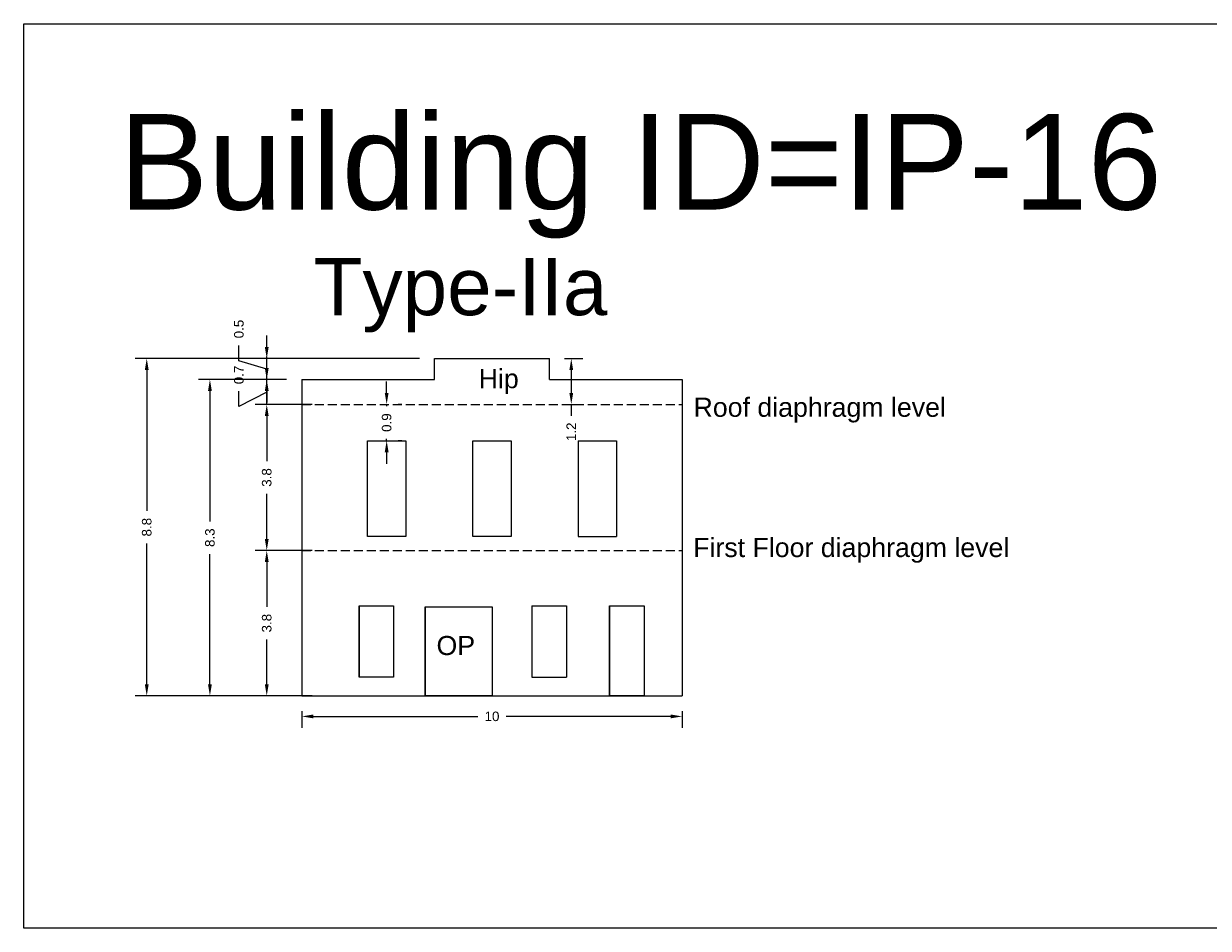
# Model space of a CAD drawing. Header units: metres. Extents: x 3416658 to 3417184, y -6712896 to -6712690.
# Tile 44 of 58: x 3416931 to 3416962, y -6712747 to -6712724. Entities that reach past the tile are written whole.
import ezdxf

# ---------------------------------------------------------------- set-up
doc = ezdxf.new("R2010")
doc.units = ezdxf.units.M
doc.linetypes.add('ACAD_ISO02W100', pattern=[15, 12, -3])
doc.layers.add('Dotted', color=7, linetype='ACAD_ISO02W100', plot=False)
doc.styles.get("Standard").update_dxf_attribs({"font": 'arial.ttf'})
doc.dimstyles.new('ISO-25', dxfattribs={"dimtxt": 0.25, "dimasz": 0.3, "dimexe": 0.3, "dimexo": 0.4, "dimgap": 0.2, "dimtad": 0, "dimdec": 1, "dimdsep": 46, "dimtxsty": 'Standard', "dimcen": 2.5, "dimadec": 0, "dimazin": 0, "dimtfac": 1, "dimtdec": 1, "dimtmove": 0, "dimatfit": 3, "dimfxl": 1, "dimarcsym": 0})

# ---------------------------------------------------------------- blocks, each defined once
blk = doc.blocks.new('*D127')
at = {"color": 0, "lineweight": -2, "transparency": 16777216}
for p, q in [((3416940.772, -6712733.498), (3416940.772, -6712733.198)), ((3416940.772, -6712733.798), (3416940.772, -6712733.845)), ((3416941.172, -6712733.798), (3416941.072, -6712733.798)), ((3416940.772, -6712734.748), (3416940.772, -6712734.701)), ((3416941.172, -6712734.748), (3416941.072, -6712734.748)), ((3416940.772, -6712735.048), (3416940.772, -6712735.348))]:
    blk.add_line(p, q, dxfattribs=at)
at = {"color": 0, "transparency": 16777216}
for points in [[(3416940.722, -6712733.498), (3416940.822, -6712733.498), (3416940.772, -6712733.798)], [(3416940.722, -6712735.048), (3416940.822, -6712735.048), (3416940.772, -6712734.748)]]:
    blk.add_solid(points, dxfattribs=at)
at = {"layer": 'Defpoints', "color": 0, "transparency": 16777216}
for p in [(3416940.772, -6712733.798), (3416940.772, -6712733.798), (3416940.772, -6712734.748)]:
    blk.add_point(p, dxfattribs=at)
at = {"color": 0, "transparency": 16777216, "insert": (3416940.772, -6712734.273), "char_height": 0.25, "attachment_point": 5, "rotation": 90}
blk.add_mtext('0.9', dxfattribs=at)
blk = doc.blocks.new('*D128')
at = {"color": 0, "lineweight": -2, "transparency": 16777216}
for p, q in [((3416938.614, -6712733.798), (3416937.336, -6712733.798)), ((3416937.636, -6712734.098), (3416937.636, -6712735.28)), ((3416937.636, -6712737.318), (3416937.636, -6712736.136)), ((3416938.614, -6712737.618), (3416937.336, -6712737.618))]:
    blk.add_line(p, q, dxfattribs=at)
at = {"color": 0, "transparency": 16777216}
for points in [[(3416937.586, -6712734.098), (3416937.686, -6712734.098), (3416937.636, -6712733.798)], [(3416937.586, -6712737.318), (3416937.686, -6712737.318), (3416937.636, -6712737.618)]]:
    blk.add_solid(points, dxfattribs=at)
at = {"layer": 'Defpoints', "color": 0, "transparency": 16777216}
for p in [(3416937.636, -6712733.798), (3416939.014, -6712733.798), (3416939.014, -6712737.618)]:
    blk.add_point(p, dxfattribs=at)
at = {"color": 0, "transparency": 16777216, "insert": (3416937.636, -6712735.708), "char_height": 0.25, "attachment_point": 5, "rotation": 90}
blk.add_mtext('3.8', dxfattribs=at)
blk = doc.blocks.new('*D129')
at = {"color": 0, "lineweight": -2, "transparency": 16777216}
for p, q in [((3416938.826, -6712737.618), (3416937.336, -6712737.618)), ((3416937.636, -6712737.918), (3416937.636, -6712739.09)), ((3416937.636, -6712741.118), (3416937.636, -6712739.946)), ((3416938.826, -6712741.418), (3416937.336, -6712741.418))]:
    blk.add_line(p, q, dxfattribs=at)
at = {"color": 0, "transparency": 16777216}
for points in [[(3416937.586, -6712737.918), (3416937.686, -6712737.918), (3416937.636, -6712737.618)], [(3416937.586, -6712741.118), (3416937.686, -6712741.118), (3416937.636, -6712741.418)]]:
    blk.add_solid(points, dxfattribs=at)
at = {"layer": 'Defpoints', "color": 0, "transparency": 16777216}
for p in [(3416937.636, -6712737.618), (3416939.226, -6712737.618), (3416939.226, -6712741.418)]:
    blk.add_point(p, dxfattribs=at)
at = {"color": 0, "transparency": 16777216, "insert": (3416937.636, -6712739.518), "char_height": 0.25, "attachment_point": 5, "rotation": 90}
blk.add_mtext('3.8', dxfattribs=at)
blk = doc.blocks.new('*D130')
at = {"color": 0, "lineweight": -2, "transparency": 16777216}
for p, q in [((3416937.636, -6712732.848), (3416937.636, -6712732.548)), ((3416938.152, -6712733.148), (3416937.336, -6712733.148)), ((3416937.636, -6712733.798), (3416937.636, -6712733.148)), ((3416937.636, -6712733.798), (3416937.636, -6712733.148)), ((3416936.908, -6712733.855), (3416936.908, -6712733.455)), ((3416937.636, -6712733.473), (3416936.908, -6712733.855)), ((3416938.826, -6712733.798), (3416937.336, -6712733.798)), ((3416937.636, -6712734.098), (3416937.636, -6712734.398))]:
    blk.add_line(p, q, dxfattribs=at)
at = {"color": 0, "transparency": 16777216}
for points in [[(3416937.586, -6712732.848), (3416937.686, -6712732.848), (3416937.636, -6712733.148)], [(3416937.586, -6712734.098), (3416937.686, -6712734.098), (3416937.636, -6712733.798)]]:
    blk.add_solid(points, dxfattribs=at)
at = {"layer": 'Defpoints', "color": 0, "transparency": 16777216}
for p in [(3416937.636, -6712733.148), (3416938.552, -6712733.148), (3416939.226, -6712733.798)]:
    blk.add_point(p, dxfattribs=at)
at = {"color": 0, "transparency": 16777216, "insert": (3416936.908, -6712733.027), "char_height": 0.25, "attachment_point": 5, "rotation": 90}
blk.add_mtext('0.7', dxfattribs=at)
blk = doc.blocks.new('*D131')
at = {"color": 0, "lineweight": -2, "transparency": 16777216}
for p, q in [((3416937.636, -6712732.298), (3416937.636, -6712731.998)), ((3416936.908, -6712732.655), (3416936.908, -6712732.255)), ((3416937.636, -6712732.873), (3416936.908, -6712732.655)), ((3416941.627, -6712732.598), (3416937.336, -6712732.598)), ((3416937.636, -6712733.148), (3416937.636, -6712732.598)), ((3416937.636, -6712733.148), (3416937.636, -6712732.598)), ((3416938.152, -6712733.148), (3416937.336, -6712733.148)), ((3416937.636, -6712733.448), (3416937.636, -6712733.748))]:
    blk.add_line(p, q, dxfattribs=at)
at = {"color": 0, "transparency": 16777216}
for points in [[(3416937.586, -6712732.298), (3416937.686, -6712732.298), (3416937.636, -6712732.598)], [(3416937.586, -6712733.448), (3416937.686, -6712733.448), (3416937.636, -6712733.148)]]:
    blk.add_solid(points, dxfattribs=at)
at = {"layer": 'Defpoints', "color": 0, "transparency": 16777216}
for p in [(3416937.636, -6712732.598), (3416942.027, -6712732.598), (3416938.552, -6712733.148)]:
    blk.add_point(p, dxfattribs=at)
at = {"color": 0, "transparency": 16777216, "insert": (3416936.908, -6712731.826), "char_height": 0.25, "attachment_point": 5, "rotation": 90}
blk.add_mtext('0.5', dxfattribs=at)
blk = doc.blocks.new('*D132')
at = {"color": 0, "lineweight": -2, "transparency": 16777216}
for p, q in [((3416938.552, -6712741.818), (3416938.552, -6712742.256)), ((3416938.852, -6712741.956), (3416943.16, -6712741.956)), ((3416948.202, -6712741.956), (3416943.894, -6712741.956)), ((3416948.502, -6712741.818), (3416948.502, -6712742.256))]:
    blk.add_line(p, q, dxfattribs=at)
at = {"color": 0, "transparency": 16777216}
for points in [[(3416938.852, -6712741.906), (3416938.852, -6712742.006), (3416938.552, -6712741.956)], [(3416948.202, -6712741.906), (3416948.202, -6712742.006), (3416948.502, -6712741.956)]]:
    blk.add_solid(points, dxfattribs=at)
at = {"layer": 'Defpoints', "color": 0, "transparency": 16777216}
for p in [(3416938.552, -6712741.418), (3416948.502, -6712741.418), (3416948.502, -6712741.956)]:
    blk.add_point(p, dxfattribs=at)
at = {"color": 0, "transparency": 16777216, "insert": (3416943.527, -6712741.956), "char_height": 0.25, "attachment_point": 5}
blk.add_mtext('10', dxfattribs=at)
blk = doc.blocks.new('*D133')
at = {"color": 0, "lineweight": -2, "transparency": 16777216}
for p, q in [((3416938.152, -6712733.148), (3416935.85, -6712733.148)), ((3416936.15, -6712733.448), (3416936.15, -6712736.855)), ((3416936.15, -6712741.118), (3416936.15, -6712737.711)), ((3416938.152, -6712741.418), (3416935.85, -6712741.418))]:
    blk.add_line(p, q, dxfattribs=at)
at = {"color": 0, "transparency": 16777216}
for points in [[(3416936.1, -6712733.448), (3416936.2, -6712733.448), (3416936.15, -6712733.148)], [(3416936.1, -6712741.118), (3416936.2, -6712741.118), (3416936.15, -6712741.418)]]:
    blk.add_solid(points, dxfattribs=at)
at = {"layer": 'Defpoints', "color": 0, "transparency": 16777216}
for p in [(3416936.15, -6712733.148), (3416938.552, -6712733.148), (3416938.552, -6712741.418)]:
    blk.add_point(p, dxfattribs=at)
at = {"color": 0, "transparency": 16777216, "insert": (3416936.15, -6712737.283), "char_height": 0.25, "attachment_point": 5, "rotation": 90}
blk.add_mtext('8.3', dxfattribs=at)
blk = doc.blocks.new('*D134')
at = {"color": 0, "lineweight": -2, "transparency": 16777216}
for p, q in [((3416941.627, -6712732.598), (3416934.198, -6712732.598)), ((3416934.498, -6712732.898), (3416934.498, -6712736.58)), ((3416934.498, -6712741.118), (3416934.498, -6712737.436)), ((3416938.152, -6712741.418), (3416934.198, -6712741.418))]:
    blk.add_line(p, q, dxfattribs=at)
at = {"color": 0, "transparency": 16777216}
for points in [[(3416934.448, -6712732.898), (3416934.548, -6712732.898), (3416934.498, -6712732.598)], [(3416934.448, -6712741.118), (3416934.548, -6712741.118), (3416934.498, -6712741.418)]]:
    blk.add_solid(points, dxfattribs=at)
at = {"layer": 'Defpoints', "color": 0, "transparency": 16777216}
for p in [(3416934.498, -6712732.598), (3416942.027, -6712732.598), (3416938.552, -6712741.418)]:
    blk.add_point(p, dxfattribs=at)
at = {"color": 0, "transparency": 16777216, "insert": (3416934.498, -6712737.008), "char_height": 0.25, "attachment_point": 5, "rotation": 90}
blk.add_mtext('8.8', dxfattribs=at)
blk = doc.blocks.new('*D135')
at = {"color": 0, "lineweight": -2, "transparency": 16777216}
for p, q in [((3416945.427, -6712732.598), (3416945.9, -6712732.598)), ((3416945.6, -6712732.898), (3416945.6, -6712733.498)), ((3416945.427, -6712733.798), (3416945.9, -6712733.798)), ((3416945.6, -6712733.798), (3416945.6, -6712734.098))]:
    blk.add_line(p, q, dxfattribs=at)
at = {"color": 0, "transparency": 16777216}
for points in [[(3416945.55, -6712732.898), (3416945.65, -6712732.898), (3416945.6, -6712732.598)], [(3416945.55, -6712733.498), (3416945.65, -6712733.498), (3416945.6, -6712733.798)]]:
    blk.add_solid(points, dxfattribs=at)
at = {"layer": 'Defpoints', "color": 0, "transparency": 16777216}
for p in [(3416945.027, -6712732.598), (3416945.027, -6712733.798), (3416945.6, -6712733.798)]:
    blk.add_point(p, dxfattribs=at)
at = {"color": 0, "transparency": 16777216, "insert": (3416945.6, -6712734.513), "char_height": 0.25, "attachment_point": 5, "rotation": 90}
blk.add_mtext('1.2', dxfattribs=at)

msp = doc.modelspace()

# ---------------------------------------------------------------- linework, layer by layer
for points in [[(3416931.28, -6712723.841), (3416966.279, -6712723.841), (3416966.279, -6712747.497), (3416931.28, -6712747.497)], [(3416940.272, -6712734.748), (3416941.272, -6712734.748), (3416941.272, -6712737.248), (3416940.272, -6712737.248)], [(3416943.027, -6712737.248), (3416943.027, -6712734.748), (3416944.027, -6712734.748), (3416944.027, -6712737.248)], [(3416940.952, -6712740.928), (3416940.052, -6712740.928), (3416940.052, -6712739.068), (3416940.952, -6712739.068)], [(3416941.777, -6712739.088), (3416943.527, -6712739.088), (3416943.527, -6712741.418), (3416941.777, -6712741.418)], [(3416946.602, -6712739.068), (3416947.502, -6712739.068), (3416947.502, -6712741.418), (3416946.602, -6712741.418)]]:
    msp.add_lwpolyline(points, close=True)
for points in [[(3416942.027, -6712732.598), (3416945.027, -6712732.598)], [(3416942.027, -6712733.148), (3416942.027, -6712732.598)], [(3416945.027, -6712733.148), (3416945.027, -6712732.598)], [(3416938.552, -6712733.148), (3416942.027, -6712733.148)], [(3416938.552, -6712733.148), (3416938.552, -6712741.418)], [(3416945.027, -6712733.148), (3416948.502, -6712733.148)], [(3416948.502, -6712733.148), (3416948.502, -6712741.418)], [(3416945.782, -6712734.748), (3416946.782, -6712734.748)], [(3416945.782, -6712734.748), (3416945.782, -6712737.248)], [(3416946.782, -6712734.748), (3416946.782, -6712737.248)], [(3416945.782, -6712737.248), (3416946.782, -6712737.248)], [(3416940.052, -6712739.068), (3416940.052, -6712740.928)], [(3416941.777, -6712739.088), (3416941.777, -6712741.418)], [(3416941.777, -6712739.088), (3416943.527, -6712739.088)], [(3416943.527, -6712739.088), (3416943.527, -6712741.418)], [(3416944.572, -6712739.068), (3416944.572, -6712740.928)], [(3416944.572, -6712739.068), (3416945.472, -6712739.068)], [(3416945.472, -6712739.068), (3416945.472, -6712740.928)], [(3416946.602, -6712739.068), (3416946.602, -6712741.418)], [(3416946.602, -6712739.068), (3416947.502, -6712739.068)], [(3416947.502, -6712739.068), (3416947.502, -6712741.418)], [(3416944.572, -6712740.928), (3416945.472, -6712740.928)], [(3416938.552, -6712741.418), (3416948.502, -6712741.418)]]:
    msp.add_lwpolyline(points)
at = {"layer": 'Dotted', "ltscale": 0.02}
for points in [[(3416938.552, -6712733.798), (3416948.502, -6712733.798)], [(3416938.552, -6712737.618), (3416948.502, -6712737.618)]]:
    msp.add_lwpolyline(points, dxfattribs=at)

# ---------------------------------------------------------------- texts
at = {"attachment_point": 1}
for s, heights, insert, char_height in [('Building ID=IP-16', [0.517], (3416933.774, -6712726.202), 2.5), ('Type-IIa  ', [0.517], (3416938.861, -6712729.964), 1.5), ('Hip', [0], (3416943.179, -6712732.874), 0.5), ('Roof diaphragm level ', [0], (3416948.798, -6712733.621), 0.5), ('\\pxt6;First Floor diaphragm level', [0], (3416948.788, -6712737.289), 0.5), ('OP', [0], (3416942.076, -6712739.852), 0.5)]:
    msp.add_mtext_dynamic_manual_height_columns(s, width=67.86454, gutter_width=12.5, heights=heights, dxfattribs=dict(at, insert=insert, char_height=char_height))

# ---------------------------------------------------------------- dimensions: what is measured, and where the dimension line sits
dim = msp.add_linear_dim(base=(3416937.635821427, -6712732.598004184), p1=(3416938.552339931, -6712733.14800418), p2=(3416942.027339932, -6712732.59800418), angle=90, dimstyle='ISO-25', override={"dimtmove": 1})
dim.commit()
dim.dimension.update_dxf_attribs({"geometry": '*D131', "text_midpoint": (3416936.908178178, -6712732.05471121)})
for base, p1, p2, picture, middle in [((3416934.498, -6712732.598), (3416938.552, -6712741.418), (3416942.027, -6712732.598), '*D134', (3416934.498, -6712737.008)), ((3416945.6, -6712733.798), (3416945.027, -6712732.598), (3416945.027, -6712733.798), '*D135', (3416945.6, -6712734.513)), ((3416936.15, -6712733.148), (3416938.552, -6712741.418), (3416938.552, -6712733.148), '*D133', (3416936.15, -6712737.283)), ((3416940.772339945, -6712733.798004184), (3416940.772339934, -6712734.748004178), (3416940.772339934, -6712733.79800418), '*D127', (3416940.772339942, -6712734.273004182)), ((3416937.636, -6712733.798), (3416939.014, -6712737.618), (3416939.014, -6712733.798), '*D128', (3416937.636, -6712735.708)), ((3416937.636, -6712737.618), (3416939.226, -6712741.418), (3416939.226, -6712737.618), '*D129', (3416937.636, -6712739.518))]:
    dim = msp.add_linear_dim(base=base, p1=p1, p2=p2, angle=90, dimstyle='ISO-25')
    dim.commit()
    dim.dimension.update_dxf_attribs({"geometry": picture, "text_midpoint": middle})
dim = msp.add_linear_dim(base=(3416937.635821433, -6712733.148004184), p1=(3416939.226030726, -6712733.79800418), p2=(3416938.552339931, -6712733.14800418), angle=90, dimstyle='ISO-25', override={"dimtmove": 1})
dim.commit()
dim.dimension.update_dxf_attribs({"geometry": '*D130', "text_midpoint": (3416936.90817818, -6712733.25471121), "dimtype": 160})
dim = msp.add_linear_dim(base=(3416948.502339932, -6712741.955515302), p1=(3416938.552339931, -6712741.418004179), p2=(3416948.502339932, -6712741.418004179), dimstyle='ISO-25')
dim.commit()
dim.dimension.update_dxf_attribs({"geometry": '*D132', "text_midpoint": (3416943.527339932, -6712741.955515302)})

doc.saveas('drawing.dxf')
